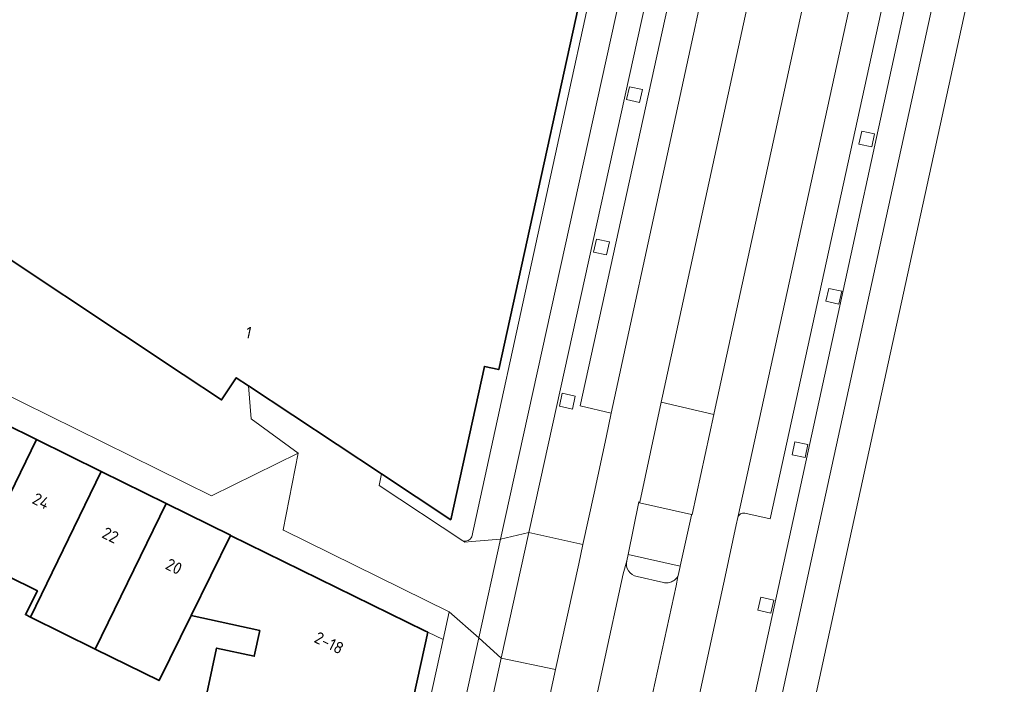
# Model space of a CAD drawing. Extents: x 151587 to 155483, y 462503 to 464608.
# Tile 175 of 236: x 154436 to 154510, y 463253 to 463303. Entities that reach past the tile are written whole.
import ezdxf
from ezdxf.enums import TextEntityAlignment as Align

# ---------------------------------------------------------------- set-up
doc = ezdxf.new("R2010")
doc.units = 0
doc.header["$LTSCALE"] = 0.5
for name, color, linetype, lineweight in [('B-RO-GR-BEPLANTING_CULTUUR_HEESTERS-GV', 251, 'CONTINUOUS', 18), ('B-RO-GR-GROENVOORZIENING-GV', 251, 'CONTINUOUS', 18), ('B-RO-OG-BEBOUWING-GV', 6, 'CONTINUOUS', 35), ('B-RO-OG-BEBOUWING-T18', 1, 'CONTINUOUS', 18), ('B-RO-OG-TERREIN_CULTUURSCHEIDING-GV', 251, 'CONTINUOUS', 18), ('B-RO-VH-VERHARDING_ASFALT-GV', 251, 'CONTINUOUS', 18), ('B-RO-VH-VERHARDING_BETONSTRAATSTEEN-GV', 251, 'CONTINUOUS', 18), ('B-RO-VH-VERHARDING_STRAATBAKSTEEN-GV', 251, 'CONTINUOUS', 18), ('B-RO-VH-VERHARDING_TEGEL-GV', 251, 'CONTINUOUS', 18)]:
    doc.layers.add(name, color=color, linetype=linetype, lineweight=lineweight)
doc.styles.add('NLCS-ISO-M200-T18', font='NLCS-ISO.ttf', dxfattribs={"height": 0.36})

msp = doc.modelspace()

# ---------------------------------------------------------------- linework, layer by layer
at = {"layer": 'B-RO-GR-BEPLANTING_CULTUUR_HEESTERS-GV', "flags": 128}
msp.add_lwpolyline([(154482.897, 463266.771), (154482.887, 463266.727), (154486.818, 463265.84), (154486.849, 463265.833), (154488.5, 463273.376), (154484.528, 463274.317)], close=True, dxfattribs=at)
at = {"layer": 'B-RO-GR-GROENVOORZIENING-GV', "flags": 128}
for points in [[(154482.124, 463298.121), (154481.911, 463297.144), (154482.888, 463296.931), (154483.101, 463297.908)], [(154499.653, 463294.773), (154499.44, 463293.796), (154500.417, 463293.583), (154500.63, 463294.56)], [(154479.634, 463286.615), (154479.421, 463285.638), (154480.398, 463285.425), (154480.611, 463286.402)], [(154497.17, 463282.904), (154496.957, 463281.927), (154497.934, 463281.714), (154498.147, 463282.691)], [(154477.052, 463274.988), (154476.839, 463274.011), (154477.816, 463273.798), (154478.029, 463274.775)], [(154494.611, 463271.327), (154494.398, 463270.35), (154495.375, 463270.137), (154495.588, 463271.114)], [(154492.035, 463259.591), (154491.822, 463258.614), (154492.799, 463258.401), (154493.012, 463259.378)]]:
    msp.add_lwpolyline(points, close=True, dxfattribs=at)
at = {"layer": 'B-RO-OG-BEBOUWING-GV', "flags": 128}
for points in [[(154463.407, 463268.905), (154468.638, 463265.442), (154471.179, 463277.006), (154472.256, 463276.77), (154480.181, 463312.93), (154479.112, 463313.183), (154480.802, 463320.939), (154480.412, 463321.047), (154480.619, 463321.982), (154481.023, 463323.811), (154481.423, 463323.724), (154481.595, 463324.515), (154481.346, 463324.569), (154471.483, 463326.712), (154466.261, 463335.326), (154410.712, 463301.415), (154410.8, 463301.357), (154430.472, 463288.314), (154448.436, 463276.404), (154451.335, 463274.482), (154452.448, 463276.161), (154453.37, 463275.551)], [(154437.364, 463271.488), (154432.466, 463273.901), (154427.114, 463262.926), (154427.237, 463262.865), (154428.12, 463264.661), (154432.891, 463262.314)], [(154432.891, 463262.314), (154437.438, 463260.077), (154436.528, 463258.289), (154436.911, 463258.1), (154442.262, 463269.074), (154437.364, 463271.488)], [(154447.16, 463266.661), (154442.262, 463269.074), (154436.911, 463258.1), (154441.807, 463255.685)], [(154441.807, 463255.685), (154446.624, 463253.309), (154449.037, 463258.207), (154452.017, 463264.254), (154452.022, 463264.266), (154447.16, 463266.661)], [(154452.017, 463264.254), (154449.037, 463258.207), (154454.224, 463257.083), (154453.802, 463255.138), (154450.959, 463255.755), (154450.29, 463252.674), (154449.505, 463249.056), (154452.229, 463248.459), (154451.386, 463244.535), (154452.924, 463244.198), (154452.977, 463244.437), (154463.628, 463242.094), (154466.897, 463256.955), (154466.686, 463257.059)]]:
    msp.add_lwpolyline(points, close=True, dxfattribs=at)
at = {"layer": 'B-RO-OG-TERREIN_CULTUURSCHEIDING-GV', "flags": 128}
for points in [[(154499.1, 463322.317), (154495.11, 463323.207), (154494.779, 463321.49), (154494.522, 463320.337), (154484.627, 463274.777), (154484.528, 463274.317), (154488.5, 463273.376), (154488.606, 463273.859), (154498.51, 463319.344), (154498.778, 463320.513)], [(154412.943, 463296.396), (154413.379, 463297.231), (154426.227, 463283.378), (154425.958, 463281.323), (154425.752, 463279.752), (154426.056, 463279.374), (154426.087, 463279.336), (154426.092, 463279.33), (154450.576, 463267.243), (154457.112, 463270.47), (154453.571, 463273.047), (154453.37, 463275.551), (154452.448, 463276.161), (154451.335, 463274.482), (154448.436, 463276.404), (154430.472, 463288.314), (154410.8, 463301.357), (154409.662, 463300.661)]]:
    msp.add_lwpolyline(points, close=True, dxfattribs=at)
at = {"layer": 'B-RO-VH-VERHARDING_ASFALT-GV', "flags": 128}
for points in [[(154475.391, 463268.343), (154484.873, 463311.446), (154488.021, 463325.608), (154488.06, 463325.79), (154486.11, 463326.223), (154486.068, 463326.02), (154484.923, 463320.827), (154472.39, 463263.976), (154474.537, 463264.481)], [(154472.449, 463255.003), (154474.537, 463264.481), (154472.39, 463263.976), (154470.756, 463256.537)], [(154460.376, 463209.282), (154460.389, 463209.279), (154462.337, 463208.863), (154472.449, 463255.003), (154470.756, 463256.537)]]:
    msp.add_lwpolyline(points, close=True, dxfattribs=at)
for points in [[(154474.061, 463226.165), (154474.097, 463226.329), (154475.575, 463233.167), (154478.588, 463247.027), (154478.678, 463247.674), (154481.66, 463261.353), (154481.925, 463262.341), (154482.024, 463262.81), (154482.027, 463262.822), (154482.844, 463266.782), (154482.897, 463266.771), (154484.528, 463274.317), (154484.627, 463274.777), (154494.522, 463320.337), (154490.633, 463321.222), (154489.236, 463312.658), (154480.746, 463273.473), (154480.356, 463271.641), (154479.458, 463267.457), (154478.611, 463263.57), (154478.292, 463262.109), (154476.552, 463254.147), (154474.703, 463245.641), (154473.464, 463239.992)], [(154463.936, 463115.986), (154478.049, 463180.716), (154483.211, 463204.392), (154485.845, 463216.475), (154496.147, 463263.726), (154507.501, 463315.807), (154507.599, 463315.805), (154507.831, 463316.859), (154508.607, 463320.315), (154506.563, 463320.717), (154505.549, 463316.241), (154494.193, 463264.152), (154493.34, 463260.243), (154483.891, 463216.901), (154481.255, 463204.808), (154476.947, 463185.05), (154476.095, 463181.142), (154461.98, 463116.402)], [(154457.706, 463116.863), (154471.024, 463177.358), (154473.258, 463187.538), (154477.216, 463205.675), (154482.76, 463230.902), (154484.063, 463236.897), (154489.336, 463261.151), (154490.186, 463265.06), (154490.303, 463265.6), (154500.079, 463310.352), (154502.039, 463318.519), (154498.51, 463319.344), (154488.606, 463273.859), (154488.5, 463273.376), (154486.849, 463265.833), (154486.818, 463265.84), (154486.807, 463265.791), (154485.964, 463261.936), (154485.96, 463261.916), (154485.812, 463261.238), (154485.769, 463261.16), (154485.64, 463260.451), (154482.651, 463246.773), (154482.541, 463246.271)]]:
    msp.add_lwpolyline(points, dxfattribs=at)
at = {"layer": 'B-RO-VH-VERHARDING_BETONSTRAATSTEEN-GV', "flags": 128}
for points in [[(154469.547, 463263.853), (154469.703, 463263.75), (154470.239, 463263.795), (154472.39, 463263.976), (154484.923, 463320.827), (154486.068, 463326.02), (154486.11, 463326.223), (154486.276, 463327.018), (154482.324, 463327.898), (154482.184, 463327.198), (154481.595, 463324.515), (154481.423, 463323.724)], [(154490.703, 463324.598), (154488.338, 463325.728), (154488.06, 463325.79), (154488.021, 463325.608), (154484.873, 463311.446), (154475.391, 463268.343), (154474.537, 463264.481), (154478.611, 463263.57), (154479.458, 463267.457), (154480.356, 463271.641), (154480.746, 463273.473), (154478.403, 463274.032), (154486.895, 463312.733)], [(154481.423, 463323.724), (154481.023, 463323.811), (154480.619, 463321.982), (154480.412, 463321.047), (154480.802, 463320.939), (154479.112, 463313.183), (154480.181, 463312.93), (154480.854, 463312.776), (154470.228, 463264.154)], [(154461.592, 463114.533), (154461.98, 463116.402), (154476.095, 463181.142), (154476.947, 463185.05), (154481.255, 463204.808), (154483.891, 463216.901), (154493.34, 463260.243), (154494.193, 463264.152), (154505.549, 463316.241), (154506.563, 463320.717), (154506.809, 463321.73), (154503.401, 463321.85)], [(154488.763, 463312.322), (154486.895, 463312.733), (154478.403, 463274.032), (154480.746, 463273.473), (154489.236, 463312.658)], [(154500.079, 463310.352), (154490.303, 463265.6)], [(154490.845, 463265.936), (154492.733, 463265.508), (154502.368, 463309.455), (154500.425, 463309.891)], [(154500.425, 463309.891), (154502.368, 463309.455), (154492.733, 463265.508), (154490.845, 463265.936)], [(154490.303, 463265.6), (154490.186, 463265.06), (154489.336, 463261.151), (154484.063, 463236.897), (154486.429, 463236.438), (154485.038, 463230.087), (154479.581, 463205.168), (154475.734, 463187.469), (154473.829, 463187.876)], [(154481.925, 463262.341), (154481.66, 463261.353), (154478.678, 463247.674), (154478.588, 463247.027)], [(154485.769, 463261.16), (154485.812, 463261.238), (154485.96, 463261.916), (154485.964, 463261.936), (154482.027, 463262.822), (154482.024, 463262.81), (154481.925, 463262.341)], [(154482.541, 463246.271), (154482.651, 463246.773), (154485.64, 463260.451), (154485.769, 463261.16), (154485.718, 463261.086), (154485.662, 463261.016), (154485.599, 463260.952), (154485.531, 463260.894), (154485.458, 463260.842), (154485.38, 463260.797), (154485.299, 463260.759), (154485.215, 463260.728), (154485.128, 463260.705), (154485.039, 463260.69), (154484.95, 463260.683), (154484.86, 463260.684), (154484.771, 463260.693), (154484.683, 463260.71), (154482.695, 463261.164)], [(154482.695, 463261.164), (154484.683, 463260.71), (154484.771, 463260.693), (154484.86, 463260.684), (154484.95, 463260.683), (154485.039, 463260.69), (154485.128, 463260.705), (154485.215, 463260.728), (154485.299, 463260.759), (154485.38, 463260.797), (154485.458, 463260.842), (154485.531, 463260.894), (154485.599, 463260.952), (154485.662, 463261.016), (154485.718, 463261.086), (154485.769, 463261.16)], [(154473.464, 463239.992), (154474.703, 463245.641), (154476.552, 463254.147), (154472.449, 463255.003), (154462.337, 463208.863), (154462.681, 463208.79), (154464.072, 463208.492), (154470.966, 463240.072), (154472.877, 463239.656)]]:
    msp.add_lwpolyline(points, dxfattribs=at)
for points in [[(154482.124, 463298.121), (154483.101, 463297.908), (154482.888, 463296.931), (154481.911, 463297.144)], [(154499.653, 463294.773), (154500.63, 463294.56), (154500.417, 463293.583), (154499.44, 463293.796)], [(154479.634, 463286.615), (154480.611, 463286.402), (154480.398, 463285.425), (154479.421, 463285.638)], [(154497.17, 463282.904), (154498.147, 463282.691), (154497.934, 463281.714), (154496.957, 463281.927)], [(154456.017, 463264.667), (154468.51, 463258.481), (154470.756, 463256.537), (154472.39, 463263.976), (154470.239, 463263.795), (154469.703, 463263.75), (154469.547, 463263.853), (154463.233, 463268.023), (154463.407, 463268.905), (154453.37, 463275.551), (154453.571, 463273.047), (154457.112, 463270.47), (154455.993, 463264.679)], [(154477.052, 463274.988), (154478.029, 463274.775), (154477.816, 463273.798), (154476.839, 463274.011)], [(154494.611, 463271.327), (154495.588, 463271.114), (154495.375, 463270.137), (154494.398, 463270.35)], [(154472.449, 463255.003), (154476.552, 463254.147), (154478.292, 463262.109), (154478.611, 463263.57), (154474.537, 463264.481)], [(154492.035, 463259.591), (154493.012, 463259.378), (154492.799, 463258.401), (154491.822, 463258.614)], [(154468.51, 463258.481), (154468.052, 463256.392), (154457.834, 463209.842), (154452.654, 463186.244), (154452.036, 463183.317), (154454.552, 463182.764), (154455.193, 463185.686), (154460.376, 463209.282), (154470.756, 463256.537)]]:
    msp.add_lwpolyline(points, close=True, dxfattribs=at)
at = {"layer": 'B-RO-VH-VERHARDING_BETONSTRAATSTEEN-GV'}
for points in [[(154490.303, 463265.6, -0.398603), (154490.845, 463265.936)], [(154490.845, 463265.936, 0.398603), (154490.303, 463265.6)], [(154470.228, 463264.154, -0.368608), (154469.547, 463263.853)], [(154481.925, 463262.341, 0.436991), (154482.695, 463261.164)], [(154482.695, 463261.164, -0.436991), (154481.925, 463262.341)]]:
    msp.add_lwpolyline(points, format="xyb", dxfattribs=at)
at = {"layer": 'B-RO-VH-VERHARDING_STRAATBAKSTEEN-GV', "flags": 128}
msp.add_lwpolyline([(154432.466, 463273.901), (154437.364, 463271.488), (154442.262, 463269.074), (154447.16, 463266.661), (154452.022, 463264.266), (154452.017, 463264.254), (154466.686, 463257.059), (154466.897, 463256.955), (154468.052, 463256.392), (154468.51, 463258.481), (154456.017, 463264.667), (154455.993, 463264.679), (154457.112, 463270.47), (154450.576, 463267.243), (154426.092, 463279.33)], dxfattribs=at)
at = {"layer": 'B-RO-VH-VERHARDING_TEGEL-GV', "flags": 128}
for points in [[(154510.417, 463317.363), (154507.831, 463316.859), (154507.599, 463315.805), (154507.501, 463315.807), (154496.147, 463263.726), (154485.845, 463216.475), (154483.211, 463204.392), (154478.049, 463180.716), (154463.936, 463115.986), (154463.55, 463114.126), (154461.994, 463106.736), (154462.736, 463106.568), (154464.432, 463106.185), (154465.998, 463113.618), (154466.381, 463115.465), (154480.492, 463180.183), (154485.656, 463203.871), (154488.288, 463215.943), (154498.589, 463263.193), (154509.942, 463315.265)], [(154482.027, 463262.822), (154485.964, 463261.936), (154486.807, 463265.791), (154486.818, 463265.84), (154482.887, 463266.727), (154482.897, 463266.771), (154482.844, 463266.782)]]:
    msp.add_lwpolyline(points, close=True, dxfattribs=at)

# ---------------------------------------------------------------- texts
at = {"layer": 'B-RO-OG-BEBOUWING-T18', "style": 'NLCS-ISO-M200-T18'}
for s, rotation, p in [('1', 347.7, (154453.384, 463279.567)), ('24', 333.8, (154437.717, 463266.854)), ('22', 333.8, (154442.948, 463264.277)), ('20', 333.8, (154447.74, 463261.916)), ('2-18', 333.9, (154459.456, 463256.15))]:
    msp.add_text(s, height=0.9, rotation=rotation, dxfattribs=at).set_placement(p, align=Align.MIDDLE)

doc.saveas('drawing.dxf')
